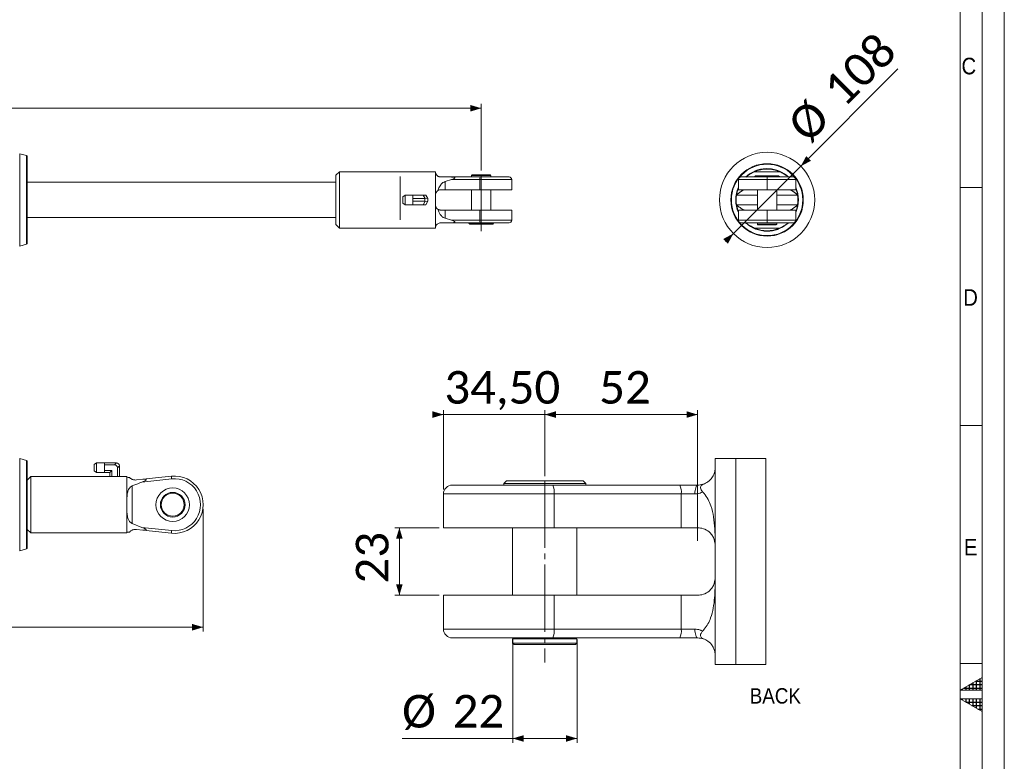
# Model space of a CAD drawing. Header units: millimetres. Extents: x 50 to 4155, y 50 to 2920.
# Tile 7 of 8: x 3038 to 4155, y 1409 to 2251. Entities that reach past the tile are written whole.
import ezdxf

# ---------------------------------------------------------------- set-up
doc = ezdxf.new("R2010")
doc.units = ezdxf.units.MM
doc.header["$LTSCALE"] = 5
doc.linetypes.add('SLD-Centro', pattern=[19.05, 15.24, -1.27, 1.27, -1.27])
doc.linetypes.add('SLD-Solido', pattern=[0])
doc.styles.add('SLDTEXTSTYLE0', font='GOTHIC.TTF', dxfattribs={"width": 0.913})
doc.styles.add('SLDTEXTSTYLE3', font='CALIBRI.TTF')
doc.styles.add('SLDTEXTSTYLE4', font='CALIBRIB.TTF')
doc.dimstyles.new('SLDDIMSTYLE0', dxfattribs={"dimtxt": 37.041667, "dimasz": 12.5, "dimexe": 0, "dimexo": 0.0625, "dimgap": 9.260417, "dimtad": 1, "dimrnd": 1e-09, "dimzin": 12, "dimdsep": 46, "dimtxsty": 'SLDTEXTSTYLE4', "dimsah": 1, "dimcen": 0.09, "dimadec": 0, "dimazin": 3, "dimtfac": 1, "dimtofl": 0, "dimtmove": 0, "dimatfit": 3, "dimfxl": 0, "dimfrac": 2, "dimtolj": 1, "dimtzin": 12, "dimarcsym": 0})
doc.dimstyles.new('SLDDIMSTYLE2', dxfattribs={"dimtxt": 37.041667, "dimasz": 12.5, "dimexe": 0, "dimexo": 0.0625, "dimgap": 9.260417, "dimtad": 1, "dimlfac": 0.3, "dimrnd": 1e-09, "dimzin": 12, "dimdsep": 46, "dimtxsty": 'SLDTEXTSTYLE4', "dimsah": 1, "dimcen": 0.09, "dimadec": 0, "dimazin": 3, "dimtfac": 1, "dimtofl": 0, "dimtmove": 0, "dimatfit": 3, "dimfxl": 0, "dimfrac": 2, "dimtolj": 1, "dimtzin": 12, "dimarcsym": 0})
doc.dimstyles.new('SLDDIMSTYLE3', dxfattribs={"dimtxt": 37.041667, "dimasz": 12.5, "dimexe": 0, "dimexo": 0.0625, "dimgap": 9.260417, "dimtad": 1, "dimlfac": 0.3, "dimrnd": 1e-09, "dimzin": 12, "dimdsep": 46, "dimtxsty": 'SLDTEXTSTYLE4', "dimsah": 1, "dimcen": 0.09, "dimadec": 0, "dimazin": 3, "dimtfac": 1, "dimtmove": 0, "dimatfit": 0, "dimfxl": 0, "dimfrac": 2, "dimtolj": 1, "dimtzin": 12, "dimarcsym": 0})
doc.dimstyles.new('SLDDIMSTYLE4', dxfattribs={"dimtxt": 37.041667, "dimasz": 12.5, "dimexe": 0, "dimexo": 0.0625, "dimgap": 9.260417, "dimtad": 1, "dimdec": 0, "dimlfac": 0.3, "dimrnd": 1e-09, "dimzin": 12, "dimdsep": 46, "dimtxsty": 'SLDTEXTSTYLE4', "dimsah": 1, "dimcen": 0.09, "dimadec": 0, "dimazin": 3, "dimtfac": 1, "dimtofl": 0, "dimtmove": 0, "dimatfit": 3, "dimfxl": 0, "dimfrac": 2, "dimtolj": 1, "dimtzin": 12, "dimarcsym": 0})
doc.dimstyles.new('SLDDIMSTYLE5', dxfattribs={"dimtxt": 37.041667, "dimasz": 12.5, "dimexe": 0, "dimexo": 0.0625, "dimgap": 9.260417, "dimtad": 1, "dimrnd": 1e-09, "dimzin": 12, "dimdsep": 46, "dimtxsty": 'SLDTEXTSTYLE4', "dimsah": 1, "dimcen": 0, "dimadec": 0, "dimazin": 3, "dimtfac": 1, "dimtmove": 0, "dimatfit": 3, "dimfxl": 0, "dimfrac": 2, "dimtolj": 1, "dimtzin": 12, "dimarcsym": 0})

# ---------------------------------------------------------------- blocks, each defined once
blk = doc.blocks.new('_D')
at = {"color": 7, "linetype": 'SLD-Solido', "lineweight": 0}
for p, q in [((211.7, 2078.5), (211.7, 2155)), ((3561.7, 2150), (211.7, 2150)), ((3561.7, 2079.3), (3561.7, 2155))]:
    blk.add_line(p, q, dxfattribs=at)
for points in [[(211.7, 2150), (224.2, 2146.3), (224.2, 2153.8)], [(3561.7, 2150), (3549.2, 2153.8), (3549.2, 2146.3)]]:
    blk.add_solid(points, dxfattribs=at)
at = {"color": 7, "linetype": 'SLD-Solido', "lineweight": 0, "insert": (1836.6, 2199.4), "char_height": 37.04, "attachment_point": 1, "style": 'SLDTEXTSTYLE3'}
blk.add_mtext('3350', dxfattribs=at)
blk = doc.blocks.new('_D_1')
at = {"color": 7, "linetype": 'SLD-Solido', "lineweight": 0}
for p, q in [((177.2, 1695.3), (177.2, 1556.3)), ((3246.2, 1695.3), (3246.2, 1556.3)), ((177.2, 1561.3), (3246.2, 1561.3))]:
    blk.add_line(p, q, dxfattribs=at)
for points in [[(177.2, 1561.3), (189.7, 1557.5), (189.7, 1565)], [(3246.2, 1561.3), (3233.7, 1565), (3233.7, 1557.5)]]:
    blk.add_solid(points, dxfattribs=at)
at = {"color": 7, "linetype": 'SLD-Solido', "lineweight": 0, "insert": (1661.6, 1610.6), "char_height": 37.04, "attachment_point": 1, "rotation": 0, "style": 'SLDTEXTSTYLE3'}
blk.add_mtext('3069', dxfattribs=at)
blk = doc.blocks.new('_D_3')
at = {"color": 7, "linetype": 'SLD-Solido', "lineweight": 0}
for p, q in [((3633.8, 1732.5), (3633.8, 1807.5)), ((3807.1, 1802.5), (3633.8, 1802.5)), ((3807.1, 1659.2), (3807.1, 1807.5))]:
    blk.add_line(p, q, dxfattribs=at)
for points in [[(3633.8, 1802.5), (3646.3, 1798.8), (3646.3, 1806.3)], [(3807.1, 1802.5), (3794.6, 1806.3), (3794.6, 1798.8)]]:
    blk.add_solid(points, dxfattribs=at)
at = {"color": 7, "linetype": 'SLD-Solido', "lineweight": 0, "insert": (3695.4, 1851.9), "char_height": 37.04, "attachment_point": 1, "style": 'SLDTEXTSTYLE3'}
blk.add_mtext('52', dxfattribs=at)
blk = doc.blocks.new('_D_4')
at = {"color": 7, "linetype": 'SLD-Solido', "lineweight": 0}
for p, q in [((3518.8, 1802.5), (3506.3, 1802.5)), ((3518.8, 1717.5), (3518.8, 1807.5)), ((3518.8, 1802.5), (3633.8, 1802.5)), ((3633.8, 1732.5), (3633.8, 1807.5)), ((3633.8, 1802.5), (3646.3, 1802.5))]:
    blk.add_line(p, q, dxfattribs=at)
for points in [[(3518.8, 1802.5), (3506.3, 1806.3), (3506.3, 1798.8)], [(3633.8, 1802.5), (3646.3, 1798.8), (3646.3, 1806.3)]]:
    blk.add_solid(points, dxfattribs=at)
at = {"color": 7, "linetype": 'SLD-Solido', "lineweight": 0, "insert": (3519.8, 1851.9), "char_height": 37.04, "attachment_point": 1, "style": 'SLDTEXTSTYLE3'}
blk.add_mtext('34,50', dxfattribs=at)
blk = doc.blocks.new('_D_5')
at = {"color": 7, "linetype": 'SLD-Solido', "lineweight": 0}
for p, q in [((3597.3, 1547.5), (3597.3, 1430.1)), ((3670.3, 1547.5), (3670.3, 1430.1)), ((3597.3, 1435.1), (3471.9, 1435.1)), ((3597.3, 1435.1), (3670.3, 1435.1))]:
    blk.add_line(p, q, dxfattribs=at)
for points in [[(3597.3, 1435.1), (3609.8, 1431.3), (3609.8, 1438.8)], [(3670.3, 1435.1), (3657.8, 1438.8), (3657.8, 1431.3)]]:
    blk.add_solid(points, dxfattribs=at)
at = {"color": 7, "linetype": 'SLD-Solido', "lineweight": 0, "char_height": 37.04, "attachment_point": 1, "style": 'SLDTEXTSTYLE3'}
for s, insert in [('%%c', (3471.9, 1484.5)), ('22', (3529.2, 1484.5))]:
    blk.add_mtext(s, dxfattribs=dict(at, insert=insert))
blk = doc.blocks.new('_D_6')
at = {"color": 7, "linetype": 'SLD-Solido', "lineweight": 0}
for p, q in [((3513.8, 1674.2), (3463.8, 1674.2)), ((3468.8, 1597.5), (3468.8, 1674.2)), ((3513.8, 1597.5), (3463.8, 1597.5))]:
    blk.add_line(p, q, dxfattribs=at)
for points in [[(3468.8, 1674.2), (3465, 1661.7), (3472.5, 1661.7)], [(3468.8, 1597.5), (3472.5, 1610), (3465, 1610)]]:
    blk.add_solid(points, dxfattribs=at)
at = {"color": 7, "linetype": 'SLD-Solido', "lineweight": 0, "insert": (3419.4, 1610.8), "char_height": 37.04, "attachment_point": 1, "rotation": 90, "style": 'SLDTEXTSTYLE3'}
blk.add_mtext('23', dxfattribs=at)
blk = doc.blocks.new('_D_14')
at = {"color": 7, "linetype": 'SLD-Solido', "lineweight": 0}
for p, q in [((3924.1, 2084.2), (4034.4, 2194.6)), ((3924.1, 2084.2), (3847.7, 2007.9)), ((3847.7, 2007.9), (3838.9, 1999))]:
    blk.add_line(p, q, dxfattribs=at)
for points in [[(3924.1, 2084.2), (3935.6, 2090.4), (3930.3, 2095.7)], [(3847.7, 2007.9), (3836.2, 2001.7), (3841.5, 1996.4)]]:
    blk.add_solid(points, dxfattribs=at)
at = {"color": 7, "linetype": 'SLD-Solido', "lineweight": 0, "char_height": 37.04, "attachment_point": 1, "rotation": 45, "style": 'SLDTEXTSTYLE3'}
for s, insert in [('108', (3946.9, 2175.9)), ('%%c', (3906.4, 2135.4))]:
    blk.add_mtext(s, dxfattribs=dict(at, insert=insert))

msp = doc.modelspace()

# ---------------------------------------------------------------- hatches: boundary and pattern name
at = {"linetype": 'Continuous'}
h = msp.add_hatch(dxfattribs=at)
h.set_pattern_fill('NET', color=8, scale=1.25, style=0)
h.paths.add_polyline_path([(4130, 1490), (4130, 1504.434), (4105, 1490)], flags=0)
h = msp.add_hatch(dxfattribs=at)
h.set_pattern_fill('NET', color=8, scale=1.25, style=0)
h.paths.add_polyline_path([(4105, 1480), (4130, 1480), (4130, 1465.566)], flags=0)

# ---------------------------------------------------------------- linework, layer by layer
at = {"color": 7, "linetype": 'SLD-Solido', "lineweight": 0}
for p, q in [((4155, 50), (4155, 2920)), ((4130, 75), (4130, 2895)), ((4130, 2060), (4105, 2060)), ((4130, 1790), (4105, 1790)), ((3884.561, 1519.175), (3884.561, 1752.508)), ((4130, 1520), (4105, 1520)), ((4130, 1504.434), (4105, 1490)), ((4130, 1490), (4130, 1504.434)), ((4105, 1490), (4130, 1490)), ((4130, 1465.566), (4105, 1480)), ((4105, 1480), (4130, 1480)), ((4130, 1480), (4130, 1465.566))]:
    msp.add_line(p, q, dxfattribs=at)
at = {"color": 7, "linetype": 'SLD-Solido', "lineweight": 15}
for p, q in [((4105, 100), (4105, 2870)), ((3045.973, 2096.25), (3038.085, 2098.504)), ((3038.085, 2098.504), (3038.085, 1993.582)), ((3045.973, 1995.836), (3045.973, 2096.25)), ((3046.698, 2095.289), (3046.698, 1996.797)), ((3400.698, 2078.043), (3396.698, 2074.043)), ((3509.698, 2078.043), (3400.698, 2078.043)), ((3400.698, 2014.043), (3400.698, 2078.043)), ((3509.698, 2051.543), (3509.698, 2078.043)), ((3900.074, 2078.043), (3871.719, 2078.043)), ((3396.698, 2018.043), (3396.698, 2074.043)), ((3515.698, 2072.043), (3526.639, 2072.043)), ((3527.904, 2069.043), (3520.771, 2066.91)), ((3520.771, 2057.543), (3520.771, 2066.91)), ((3526.639, 2072.043), (3560.534, 2072.043)), ((3560.212, 2069.043), (3527.904, 2069.043)), ((3549.098, 2072.243), (3549.098, 2072.043)), ((3555, 2072.243), (3549.098, 2072.243)), ((3551.248, 2074.343), (3550.748, 2073.843)), ((3550.748, 2073.843), (3550.748, 2072.343)), ((3572.648, 2073.843), (3550.748, 2073.843)), ((3550.748, 2072.343), (3572.648, 2072.343)), ((3551.198, 2072.343), (3551.198, 2072.243)), ((3551.248, 2074.343), (3572.148, 2074.343)), ((3556.238, 2072.243), (3555, 2072.243)), ((3555, 2072.043), (3555, 2072.243)), ((3556.422, 2072.243), (3556.238, 2072.243)), ((3556.238, 2072.043), (3556.238, 2072.243)), ((3556.422, 2072.243), (3557.027, 2072.243)), ((3556.422, 2072.043), (3556.422, 2072.243)), ((3557.027, 2072.243), (3560.698, 2072.243)), ((3557.027, 2072.043), (3557.027, 2072.243)), ((3560.212, 2057.543), (3560.212, 2069.043)), ((3596.198, 2069.043), (3560.212, 2069.043)), ((3560.534, 2072.043), (3593.198, 2072.043)), ((3560.698, 2072.043), (3560.698, 2072.243)), ((3562.698, 2072.043), (3562.698, 2072.243)), ((3566.369, 2072.243), (3562.698, 2072.243)), ((3566.974, 2072.243), (3566.369, 2072.243)), ((3566.369, 2072.043), (3566.369, 2072.243)), ((3566.974, 2072.243), (3567.159, 2072.243)), ((3566.974, 2072.043), (3566.974, 2072.243)), ((3567.159, 2072.243), (3568.397, 2072.243)), ((3567.159, 2072.043), (3567.159, 2072.243)), ((3574.298, 2072.243), (3568.397, 2072.243)), ((3568.397, 2072.043), (3568.397, 2072.243)), ((3572.648, 2073.843), (3572.148, 2074.343)), ((3572.198, 2072.243), (3572.198, 2072.343)), ((3572.648, 2072.343), (3572.648, 2073.843)), ((3574.298, 2072.043), (3574.298, 2072.243)), ((3596.198, 2057.543), (3596.198, 2069.043)), ((3853.394, 2069.043), (3853.394, 2057.543)), ((3885.894, 2069.043), (3853.394, 2069.043)), ((3856.394, 2072.043), (3885.894, 2072.043)), ((3861.271, 2072.043), (3861.817, 2072.398)), ((3872.896, 2073.543), (3871.896, 2072.543)), ((3871.896, 2072.543), (3871.896, 2072.043)), ((3899.896, 2072.543), (3871.896, 2072.543)), ((3872.896, 2073.543), (3898.896, 2073.543)), ((3885.894, 2072.043), (3885.894, 2069.043)), ((3885.894, 2072.043), (3885.898, 2072.043)), ((3885.894, 2057.543), (3885.894, 2069.043)), ((3885.898, 2069.043), (3885.894, 2069.043)), ((3885.898, 2069.043), (3885.898, 2072.043)), ((3885.898, 2072.043), (3915.398, 2072.043)), ((3885.898, 2057.543), (3885.898, 2069.043)), ((3918.398, 2069.043), (3885.898, 2069.043)), ((3899.896, 2072.543), (3898.896, 2073.543)), ((3899.896, 2072.043), (3899.896, 2072.543)), ((3918.398, 2057.543), (3918.398, 2069.043)), ((3396.698, 2066.043), (3046.698, 2066.043)), ((3520.771, 2057.543), (3515.698, 2057.543)), ((3560.212, 2057.543), (3520.771, 2057.543)), ((3550.748, 2057.543), (3550.748, 2034.543)), ((3596.198, 2057.543), (3560.212, 2057.543)), ((3572.648, 2034.543), (3572.648, 2057.543)), ((3853.394, 2057.543), (3885.894, 2057.543)), ((3874.946, 2057.543), (3874.946, 2034.543)), ((3885.898, 2057.543), (3885.894, 2057.543)), ((3885.898, 2057.543), (3918.398, 2057.543)), ((3896.846, 2034.543), (3896.846, 2057.543)), ((3475.279, 2051.599), (3472.698, 2049.654)), ((3472.698, 2042.431), (3472.698, 2049.654)), ((3484.198, 2051.599), (3475.279, 2051.599)), ((3475.279, 2051.599), (3475.279, 2040.487)), ((3484.198, 2051.599), (3484.198, 2051.543)), ((3484.198, 2051.543), (3484.198, 2049.476)), ((3495.698, 2051.543), (3484.198, 2051.543)), ((3484.198, 2049.476), (3484.198, 2048.11)), ((3484.198, 2048.11), (3484.198, 2047.517)), ((3497.532, 2047.517), (3484.198, 2047.517)), ((3484.198, 2047.517), (3484.198, 2046.831)), ((3484.198, 2046.831), (3484.198, 2045.254)), ((3484.198, 2045.254), (3484.198, 2044.569)), ((3497.532, 2044.569), (3484.198, 2044.569)), ((3484.198, 2043.976), (3484.198, 2044.569)), ((3484.198, 2043.976), (3484.198, 2042.61)), ((3497.994, 2047.567), (3495.698, 2051.543)), ((3495.698, 2051.543), (3498.874, 2051.543)), ((3495.698, 2040.543), (3497.994, 2044.518)), ((3497.532, 2044.569), (3497.532, 2047.517)), ((3498.874, 2051.543), (3501.169, 2047.567)), ((3501.169, 2044.518), (3498.874, 2040.543)), ((3501.198, 2047.517), (3501.198, 2044.569)), ((3509.698, 2040.543), (3509.698, 2051.543)), ((3850.959, 2048.143), (3850.959, 2048.143)), ((3851.331, 2051.543), (3851.392, 2051.927)), ((3874.946, 2051.543), (3851.331, 2051.543)), ((3920.461, 2051.543), (3896.846, 2051.543)), ((3920.4, 2051.927), (3920.461, 2051.543)), ((3472.698, 2042.431), (3475.279, 2040.487)), ((3475.279, 2040.487), (3484.198, 2040.487)), ((3484.198, 2040.543), (3484.198, 2042.61)), ((3484.198, 2040.543), (3484.198, 2040.487)), ((3495.698, 2040.543), (3484.198, 2040.543)), ((3498.874, 2040.543), (3495.698, 2040.543)), ((3509.698, 2014.043), (3509.698, 2040.543)), ((3515.698, 2034.543), (3520.771, 2034.543)), ((3520.771, 2025.175), (3520.771, 2034.543)), ((3520.771, 2034.543), (3560.212, 2034.543)), ((3560.212, 2023.043), (3560.212, 2034.543)), ((3560.212, 2034.543), (3596.198, 2034.543)), ((3596.198, 2023.043), (3596.198, 2034.543)), ((3850.959, 2043.943), (3850.959, 2043.943)), ((3851.392, 2040.159), (3851.331, 2040.543)), ((3874.946, 2040.543), (3851.331, 2040.543)), ((3853.394, 2034.543), (3853.394, 2023.043)), ((3885.894, 2034.543), (3853.394, 2034.543)), ((3885.894, 2023.043), (3885.894, 2034.543)), ((3885.898, 2034.543), (3885.894, 2034.543)), ((3885.898, 2023.043), (3885.898, 2034.543)), ((3918.398, 2034.543), (3885.898, 2034.543)), ((3920.461, 2040.543), (3896.846, 2040.543)), ((3918.398, 2023.043), (3918.398, 2034.543)), ((3920.461, 2040.543), (3920.4, 2040.159)), ((3046.698, 2026.043), (3396.698, 2026.043)), ((3520.771, 2025.175), (3527.904, 2023.043)), ((3527.904, 2023.043), (3560.212, 2023.043)), ((3560.212, 2023.043), (3596.198, 2023.043)), ((3853.394, 2023.043), (3885.894, 2023.043)), ((3885.894, 2023.043), (3885.894, 2020.043)), ((3885.894, 2023.043), (3885.898, 2023.043)), ((3885.898, 2020.043), (3885.898, 2023.043)), ((3885.898, 2023.043), (3918.398, 2023.043)), ((3396.698, 2018.043), (3400.698, 2014.043)), ((3400.698, 2014.043), (3509.698, 2014.043)), ((3560.534, 2020.043), (3526.639, 2020.043)), ((3547.698, 2020.043), (3547.698, 2019.543)), ((3547.698, 2019.543), (3548.698, 2018.543)), ((3547.698, 2019.543), (3575.698, 2019.543)), ((3574.698, 2018.543), (3548.698, 2018.543)), ((3593.198, 2020.043), (3560.534, 2020.043)), ((3574.698, 2018.543), (3575.698, 2019.543)), ((3575.698, 2019.543), (3575.698, 2020.043)), ((3885.894, 2020.043), (3856.394, 2020.043)), ((3900.074, 2014.043), (3871.719, 2014.043)), ((3874.946, 2019.743), (3874.946, 2018.243)), ((3896.846, 2019.743), (3874.946, 2019.743)), ((3874.946, 2018.243), (3875.446, 2017.743)), ((3874.946, 2018.243), (3896.846, 2018.243)), ((3875.396, 2020.043), (3875.396, 2019.743)), ((3896.346, 2017.743), (3875.446, 2017.743)), ((3885.898, 2020.043), (3885.894, 2020.043)), ((3915.398, 2020.043), (3885.898, 2020.043)), ((3896.346, 2017.743), (3896.846, 2018.243)), ((3896.396, 2019.743), (3896.396, 2020.043)), ((3896.846, 2018.243), (3896.846, 2019.743)), ((3910.521, 2020.043), (3909.975, 2019.687)), ((3038.085, 1993.582), (3045.973, 1995.836)), ((3045.973, 1750.467), (3038.085, 1752.72)), ((3038.085, 1752.72), (3038.085, 1647.798)), ((3045.973, 1650.052), (3045.973, 1750.467)), ((3046.698, 1749.505), (3046.698, 1651.014)), ((3125.279, 1747.816), (3122.698, 1745.871)), ((3122.698, 1738.648), (3122.698, 1745.871)), ((3134.198, 1747.816), (3125.279, 1747.816)), ((3125.279, 1747.816), (3125.279, 1736.703)), ((3134.198, 1747.816), (3134.198, 1747.759)), ((3134.198, 1747.417), (3134.198, 1747.759)), ((3147.532, 1747.759), (3134.198, 1747.759)), ((3134.198, 1747.417), (3134.198, 1746.628)), ((3134.198, 1745.435), (3134.198, 1746.628)), ((3145.698, 1745.435), (3134.198, 1745.435)), ((3134.198, 1745.435), (3134.198, 1743.048)), ((3134.198, 1743.048), (3134.198, 1741.471)), ((3145.698, 1745.435), (3147.994, 1747.73)), ((3151.169, 1744.555), (3148.874, 1742.259)), ((3151.198, 1744.093), (3151.198, 1732.259)), ((3850.432, 1752.508), (3827.099, 1752.508)), ((3827.099, 1752.508), (3827.099, 1742.508)), ((3827.099, 1742.508), (3827.099, 1654.175)), ((3884.561, 1752.508), (3850.432, 1752.508)), ((3850.432, 1752.508), (3850.432, 1519.175)), ((3050.698, 1732.259), (3046.698, 1728.259)), ((3140.198, 1732.259), (3050.698, 1732.259)), ((3050.698, 1668.259), (3050.698, 1732.259)), ((3122.698, 1738.648), (3125.279, 1736.703)), ((3125.279, 1736.703), (3134.198, 1736.703)), ((3134.198, 1741.471), (3134.198, 1739.084)), ((3142.523, 1739.084), (3134.198, 1739.084)), ((3134.198, 1737.891), (3134.198, 1739.084)), ((3134.198, 1737.891), (3134.198, 1737.102)), ((3134.198, 1736.759), (3134.198, 1737.102)), ((3134.198, 1736.759), (3134.198, 1736.703)), ((3140.198, 1736.759), (3134.198, 1736.759)), ((3140.198, 1736.759), (3142.523, 1739.084)), ((3140.198, 1736.759), (3140.198, 1732.259)), ((3142.523, 1732.259), (3140.198, 1732.259)), ((3142.523, 1739.084), (3142.523, 1732.259)), ((3142.523, 1732.259), (3148.874, 1732.259)), ((3148.874, 1742.259), (3148.874, 1732.259)), ((3151.198, 1732.259), (3148.874, 1732.259)), ((3159.698, 1732.259), (3151.198, 1732.259)), ((3159.698, 1731.783), (3159.698, 1732.259)), ((3159.698, 1700.259), (3159.698, 1731.783)), ((3177.904, 1729.087), (3210.212, 1732.572)), ((3165.698, 1721.554), (3165.698, 1678.964)), ((3170.771, 1728.317), (3177.904, 1729.087)), ((3210.534, 1729.589), (3176.639, 1725.933)), ((3528.766, 1722.508), (3642.728, 1722.508)), ((3590.432, 1727.508), (3587.099, 1724.175)), ((3587.099, 1724.175), (3587.099, 1722.508)), ((3680.432, 1724.175), (3587.099, 1724.175)), ((3590.432, 1727.508), (3677.099, 1727.508)), ((3642.728, 1722.508), (3786.879, 1722.508)), ((3680.432, 1724.175), (3677.099, 1727.508)), ((3680.432, 1722.508), (3680.432, 1724.175)), ((3786.879, 1722.508), (3807.099, 1722.508)), ((3644.317, 1712.508), (3518.766, 1712.508)), ((3518.766, 1674.175), (3518.766, 1712.508)), ((3644.317, 1712.508), (3644.317, 1674.175)), ((3788.468, 1712.508), (3644.317, 1712.508)), ((3788.468, 1712.508), (3788.468, 1674.175)), ((3804.022, 1712.508), (3788.468, 1712.508)), ((3159.698, 1668.736), (3159.698, 1700.259)), ((3165.698, 1678.964), (3176.639, 1674.586)), ((3046.698, 1672.259), (3050.698, 1668.259)), ((3050.698, 1668.259), (3159.698, 1668.259)), ((3159.698, 1668.259), (3159.698, 1668.736)), ((3177.904, 1671.432), (3170.771, 1672.202)), ((3176.639, 1674.586), (3210.534, 1670.93)), ((3210.212, 1667.947), (3177.904, 1671.432)), ((3518.766, 1674.175), (3644.317, 1674.175)), ((3597.265, 1674.175), (3597.265, 1597.508)), ((3644.317, 1674.175), (3788.468, 1674.175)), ((3670.266, 1597.508), (3670.266, 1674.175)), ((3788.468, 1674.175), (3807.099, 1674.175)), ((3827.058, 1655.455), (3827.099, 1654.175)), ((3827.099, 1654.175), (3827.099, 1617.508)), ((3038.085, 1647.798), (3045.973, 1650.052)), ((3827.099, 1617.508), (3827.058, 1616.228)), ((3827.099, 1617.508), (3827.099, 1529.175)), ((3518.766, 1559.175), (3518.766, 1597.508)), ((3644.317, 1597.508), (3518.766, 1597.508)), ((3644.317, 1597.508), (3644.317, 1559.175)), ((3788.468, 1597.508), (3644.317, 1597.508)), ((3807.099, 1597.508), (3788.468, 1597.508)), ((3788.468, 1597.508), (3788.468, 1559.175)), ((3518.766, 1559.175), (3644.317, 1559.175)), ((3644.317, 1559.175), (3788.468, 1559.175)), ((3788.468, 1559.175), (3804.022, 1559.175)), ((3642.728, 1549.175), (3528.766, 1549.175)), ((3597.265, 1548.175), (3597.265, 1543.175)), ((3670.266, 1548.175), (3597.265, 1548.175)), ((3597.265, 1543.175), (3598.932, 1541.508)), ((3597.265, 1543.175), (3670.266, 1543.175)), ((3598.766, 1549.175), (3598.766, 1548.175)), ((3668.6, 1541.508), (3598.932, 1541.508)), ((3786.879, 1549.175), (3642.728, 1549.175)), ((3668.6, 1541.508), (3670.266, 1543.175)), ((3668.765, 1548.175), (3668.765, 1549.175)), ((3670.266, 1543.175), (3670.266, 1548.175)), ((3807.099, 1549.175), (3786.879, 1549.175)), ((3827.099, 1529.175), (3827.099, 1519.175)), ((3827.099, 1519.175), (3850.432, 1519.175)), ((3850.432, 1519.175), (3884.561, 1519.175))]:
    msp.add_line(p, q, dxfattribs=at)
at = {"color": 7, "linetype": 'SLD-Centro', "lineweight": 15}
for p, q in [((3469.698, 2023.543), (3469.698, 2072.664)), ((3561.698, 2074.343), (3561.698, 2010.501)), ((3633.766, 1727.508), (3633.766, 1521.154))]:
    msp.add_line(p, q, dxfattribs=at)
at = {"color": 7, "linetype": 'SLD-Solido', "lineweight": 15, "flags": 128}
for points in [[(3501.169, 2047.567), (3501.185, 2047.539), (3501.195, 2047.522), (3501.198, 2047.517)], [(3501.198, 2044.569), (3501.195, 2044.563), (3501.185, 2044.547), (3501.169, 2044.518)], [(3210.534, 1729.589), (3210.471, 1730.171), (3210.411, 1730.731), (3210.355, 1731.246), (3210.307, 1731.698), (3210.267, 1732.069), (3210.237, 1732.345), (3210.219, 1732.515), (3210.212, 1732.572)], [(3804.022, 1712.508), (3804.081, 1714.459), (3804.256, 1716.335), (3804.54, 1718.064), (3804.923, 1719.579), (3805.39, 1720.823), (3805.922, 1721.747), (3806.498, 1722.316), (3807.099, 1722.508)], [(3210.534, 1670.93), (3210.471, 1670.348), (3210.411, 1669.788), (3210.355, 1669.272), (3210.307, 1668.82), (3210.267, 1668.45), (3210.237, 1668.174), (3210.219, 1668.004), (3210.212, 1667.947)], [(3807.099, 1549.175), (3806.498, 1549.367), (3805.922, 1549.936), (3805.39, 1550.86), (3804.923, 1552.104), (3804.54, 1553.619), (3804.256, 1555.348), (3804.081, 1557.224), (3804.022, 1559.175)]]:
    msp.add_lwpolyline(points, dxfattribs=at)
at = {"color": 7, "linetype": 'SLD-Solido', "lineweight": 15}
for centre, radius in [((3885.896, 2046.043), 54), ((3885.896, 2046.043), 41.094), ((3885.896, 2046.043), 40.5), ((3211.698, 1700.259), 19), ((3211.698, 1700.259), 14), ((3211.698, 1700.259), 13)]:
    msp.add_circle(centre, radius, dxfattribs=at)
for centre, radius, start, end in [((3045.698, 2095.289), 1, 0, 74.054604), ((3885.896, 2046.043), 35.5, 50.892084, 132.933434), ((3885.896, 2046.043), 35, 66.104492, 113.895508), ((3567.448, 2069.784), 7.273, 161.90694, 185.850072), ((3593.198, 2069.043), 3, 0, 90), ((3856.394, 2069.043), 3, 90, 180), ((3915.398, 2069.043), 3, 0, 90), ((3885.896, 2046.043), 35.5, 156.283152, 203.716848), ((3885.896, 2046.043), 35.5, 336.283152, 23.716848), ((3885.896, 2046.043), 35, 170.958904, 189.041096), ((3885.896, 2046.043), 35, 350.958904, 9.041096), ((3567.448, 2022.302), 7.273, 174.149928, 198.09306), ((3593.198, 2023.043), 3, 270, 0), ((3856.394, 2023.043), 3, 180, 270), ((3915.398, 2023.043), 3, 270, 0), ((3885.896, 2046.043), 35.5, 227.0875, 270), ((3885.896, 2046.043), 35, 246.104492, 293.895508), ((3885.896, 2046.043), 35.5, 270, 309.748331), ((3045.698, 1996.797), 1, 285.945396, 0), ((3045.698, 1749.505), 1, 0, 74.054604), ((3147.532, 1744.093), 3.667, 82.761244, 90), ((3147.532, 1744.093), 3.667, 7.238756, 82.761244), ((3147.532, 1744.093), 3.667, 0, 7.238756), ((3213.698, 1700.259), 32.5, 263.842925, 96.157075), ((3213.698, 1700.259), 29.5, 263.842925, 96.157075), ((3528.765, 1712.509), 9.999, 89.996132, 180.003477), ((3627.387, 1714.943), 17.104, 351.815444, 26.249504), ((3771.531, 1714.943), 17.111, 351.818937, 26.239348), ((3045.698, 1651.014), 1, 285.945396, 0), ((3528.765, 1559.174), 9.999, 179.996523, 270.003868), ((3627.387, 1556.74), 17.104, 333.750496, 8.184556), ((3771.531, 1556.74), 17.111, 333.760652, 8.181063)]:
    msp.add_arc(centre, radius, start, end, dxfattribs=at)
for centre, major_axis, ratio, start_param, end_param in [((3497.532, 2053.867), (0, 6.351), 0.57735027, 3.14159265, 3.26793278), ((3497.532, 2038.218), (0, 6.351), 0.57735027, 6.15684518, 6.28318531), ((3497.532, 2046.534), (3.659, 0.981), 0.23606798, 0.06317006, 1.38128614), ((3497.532, 2045.552), (3.659, -0.981), 0.23606798, 4.90189917, 6.22001524), ((3144.64, 1741.201), (-3.347, -3.347), 0.77459667, 2.48253462, 3.80065069)]:
    msp.add_ellipse(centre, major_axis=major_axis, ratio=ratio, start_param=start_param, end_param=end_param, dxfattribs=at)
for points, knots in [([(3509.698, 2078.043), (3509.698, 2078.009), (3509.697, 2077.919), (3509.727, 2077.178), (3509.989, 2076.114), (3510.442, 2075.052), (3511.195, 2073.984), (3512.262, 2073.08), (3513.365, 2072.461), (3514.566, 2072.09), (3515.437, 2072.054), (3515.698, 2072.043)], [0, 0, 0, 0, 0.13617449, 0.35887496, 0.47363719, 0.58832013, 0.73388305, 0.80651511, 0.88101718, 0.96430263, 1, 1, 1, 1]), ([(3861.817, 2072.398), (3861.946, 2072.472), (3862.206, 2072.619), (3862.81, 2072.99), (3863.672, 2073.543), (3865.046, 2074.428), (3866.799, 2075.513), (3868.655, 2076.555), (3870.308, 2077.4), (3871.248, 2077.828), (3871.719, 2078.043)], [0, 0, 0, 0, 0.056981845, 0.114599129, 0.235350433, 0.359438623, 0.553188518, 0.751991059, 0.875730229, 1, 1, 1, 1]), ([(3900.074, 2078.043), (3900.981, 2077.618), (3902.815, 2076.76), (3904.955, 2075.53), (3906.546, 2074.552), (3907.631, 2073.859), (3908.647, 2073.204), (3909.431, 2072.708), (3909.834, 2072.479), (3909.975, 2072.398)], [0, 0, 0, 0, 0.24062081, 0.48585315, 0.59774395, 0.71091067, 0.82294961, 0.93785641, 1, 1, 1, 1]), ([(3520.771, 2066.91), (3519.87, 2066.537), (3518.414, 2065.933), (3516.783, 2064.549), (3515.413, 2063.043), (3514.168, 2061.08), (3513.188, 2058.848), (3512.751, 2057.329), (3512.557, 2056.655)], [0, 0, 0, 0, 0.20533973, 0.33169551, 0.45827857, 0.65168028, 0.84547221, 1, 1, 1, 1]), ([(3527.904, 2069.043), (3528.38, 2069.19), (3529.339, 2069.486), (3530.506, 2069.96), (3531.233, 2070.398), (3531.526, 2070.68), (3531.643, 2070.867), (3531.668, 2071.042), (3531.615, 2071.209), (3531.418, 2071.417), (3530.634, 2071.779), (3528.978, 2071.998), (3527.467, 2072.027), (3526.639, 2072.043)], [0, 0, 0, 0, 0.14264585, 0.28708471, 0.35771909, 0.38308952, 0.40869592, 0.4276668, 0.44659995, 0.47659087, 0.53546024, 0.74537671, 1, 1, 1, 1]), ([(3861.817, 2072.398), (3861.866, 2072.38), (3862.042, 2072.316), (3862.332, 2072.219), (3862.675, 2072.123), (3862.994, 2072.056), (3863.175, 2072.047), (3863.265, 2072.043)], [0, 0, 0, 0, 0.086608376, 0.310427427, 0.535646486, 0.766593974, 1, 1, 1, 1]), ([(3908.527, 2072.043), (3908.692, 2072.057), (3909.029, 2072.086), (3909.508, 2072.233), (3909.833, 2072.346), (3909.926, 2072.38), (3909.975, 2072.398)], [0, 0, 0, 0, 0.41076433, 0.83535009, 0.91332827, 1, 1, 1, 1]), ([(3909.975, 2072.398), (3910.13, 2072.316), (3910.295, 2072.227), (3910.508, 2072.054), (3910.521, 2072.043)], [0, 0, 0, 0, 0.937731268, 1, 1, 1, 1]), ([(3512.557, 2056.655), (3512.406, 2056.556), (3511.729, 2056.114), (3510.712, 2055.046), (3509.854, 2053.356), (3509.749, 2052.133), (3509.698, 2051.543)], [0, 0, 0, 0, 0.08807996, 0.39577505, 0.708348, 1, 1, 1, 1]), ([(3515.698, 2057.543), (3515.356, 2057.525), (3514.661, 2057.488), (3513.575, 2057.199), (3512.933, 2056.856), (3512.557, 2056.655)], [0, 0, 0, 0, 0.2866634, 0.58286274, 1, 1, 1, 1]), ([(3851.392, 2051.927), (3851.491, 2052.471), (3851.691, 2053.56), (3852.084, 2055.178), (3852.547, 2056.783), (3852.992, 2058.116), (3853.292, 2058.906), (3853.394, 2059.176)], [0, 0, 0, 0, 0.21997466, 0.44043092, 0.6623735, 0.88484741, 1, 1, 1, 1]), ([(3851.392, 2051.927), (3851.611, 2052.096), (3852.05, 2052.436), (3852.708, 2052.943), (3853.366, 2053.447), (3854.062, 2053.975), (3854.754, 2054.493), (3855.416, 2054.978), (3855.996, 2055.395), (3856.533, 2055.77), (3857.046, 2056.118), (3857.71, 2056.548), (3858.343, 2056.925), (3859.005, 2057.259), (3859.562, 2057.488), (3859.894, 2057.525), (3860.061, 2057.543)], [0, 0, 0, 0, 0.06581596, 0.13181573, 0.1983948, 0.26518133, 0.34454038, 0.41224302, 0.47289983, 0.53010712, 0.587541, 0.64439288, 0.75896295, 0.81740097, 0.90801441, 1, 1, 1, 1]), ([(3911.731, 2057.543), (3911.895, 2057.525), (3912.227, 2057.489), (3912.78, 2057.262), (3913.296, 2057.002), (3913.753, 2056.743), (3914.237, 2056.447), (3914.804, 2056.08), (3915.458, 2055.634), (3916.204, 2055.104), (3916.977, 2054.538), (3917.718, 2053.984), (3918.418, 2053.453), (3919.072, 2052.952), (3919.734, 2052.443), (3920.178, 2052.099), (3920.4, 2051.927)], [0, 0, 0, 0, 0.090553, 0.18258877, 0.23924127, 0.29636448, 0.35406097, 0.41252767, 0.49168881, 0.57146345, 0.65291209, 0.7348355, 0.80062266, 0.86661934, 0.93321347, 1, 1, 1, 1]), ([(3918.398, 2059.176), (3918.519, 2058.854), (3918.77, 2058.19), (3919.141, 2057.092), (3919.511, 2055.883), (3919.857, 2054.58), (3920.16, 2053.261), (3920.32, 2052.372), (3920.4, 2051.927)], [0, 0, 0, 0, 0.13737129, 0.28340083, 0.4618847, 0.64063903, 0.82018888, 1, 1, 1, 1]), ([(3509.698, 2040.543), (3509.764, 2039.871), (3509.895, 2038.526), (3510.924, 2036.733), (3511.957, 2035.802), (3512.538, 2035.443), (3512.557, 2035.431)], [0, 0, 0, 0, 0.33218009, 0.66468589, 0.98909384, 1, 1, 1, 1]), ([(3512.557, 2035.431), (3512.946, 2034.171), (3513.693, 2031.753), (3515.347, 2029.068), (3517.043, 2027.285), (3518.674, 2026.007), (3520.02, 2025.473), (3520.771, 2025.175)], [0, 0, 0, 0, 0.29096636, 0.55851355, 0.69407239, 0.82930498, 1, 1, 1, 1]), ([(3512.557, 2035.431), (3512.931, 2035.231), (3513.564, 2034.892), (3514.647, 2034.6), (3515.344, 2034.562), (3515.698, 2034.543)], [0, 0, 0, 0, 0.41491212, 0.70304806, 1, 1, 1, 1]), ([(3860.061, 2034.543), (3859.982, 2034.547), (3859.743, 2034.561), (3859.354, 2034.683), (3858.765, 2034.938), (3858.197, 2035.246), (3857.555, 2035.638), (3856.988, 2036.006), (3856.334, 2036.452), (3855.588, 2036.982), (3854.815, 2037.547), (3854.074, 2038.102), (3853.374, 2038.633), (3852.72, 2039.134), (3852.059, 2039.643), (3851.614, 2039.987), (3851.392, 2040.159)], [0, 0, 0, 0, 0.04512659, 0.1364579, 0.1826814, 0.29635101, 0.35404861, 0.41251643, 0.49167908, 0.57145525, 0.65290545, 0.73483042, 0.80061884, 0.86661678, 0.93321219, 1, 1, 1, 1]), ([(3853.394, 2032.909), (3853.273, 2033.231), (3853.022, 2033.895), (3852.651, 2034.993), (3852.281, 2036.202), (3851.935, 2037.506), (3851.632, 2038.825), (3851.472, 2039.714), (3851.392, 2040.159)], [0, 0, 0, 0, 0.13737129, 0.28340083, 0.4618847, 0.64063903, 0.82018888, 1, 1, 1, 1]), ([(3920.4, 2040.159), (3920.181, 2039.989), (3919.742, 2039.65), (3919.084, 2039.143), (3918.426, 2038.639), (3917.73, 2038.111), (3917.038, 2037.593), (3916.376, 2037.108), (3915.617, 2036.562), (3914.739, 2035.956), (3913.92, 2035.437), (3913.306, 2035.089), (3912.9, 2034.883), (3912.443, 2034.685), (3912.053, 2034.562), (3911.812, 2034.548), (3911.731, 2034.543)], [0, 0, 0, 0, 0.065812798, 0.131809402, 0.198385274, 0.265168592, 0.344523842, 0.412223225, 0.472877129, 0.587454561, 0.70137056, 0.758884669, 0.817319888, 0.862522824, 0.953751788, 1, 1, 1, 1]), ([(3920.4, 2040.159), (3920.301, 2039.615), (3920.102, 2038.526), (3919.708, 2036.907), (3919.245, 2035.302), (3918.8, 2033.97), (3918.5, 2033.179), (3918.398, 2032.91)], [0, 0, 0, 0, 0.21997327, 0.44042813, 0.6623693, 0.8848418, 1, 1, 1, 1]), ([(3526.639, 2020.043), (3527.571, 2020.058), (3528.969, 2020.082), (3530.449, 2020.309), (3531.139, 2020.532), (3531.456, 2020.699), (3531.628, 2020.901), (3531.674, 2021.074), (3531.621, 2021.267), (3531.448, 2021.5), (3530.889, 2021.937), (3529.666, 2022.49), (3528.558, 2022.838), (3527.904, 2023.043)], [0, 0, 0, 0, 0.28549187, 0.42838017, 0.47594796, 0.53004743, 0.55360703, 0.57740671, 0.59819768, 0.62334274, 0.66724749, 0.80368977, 1, 1, 1, 1]), ([(3515.698, 2020.043), (3515.092, 2019.983), (3513.674, 2019.843), (3512.235, 2019.011), (3511.198, 2018.075), (3510.364, 2016.92), (3509.863, 2015.65), (3509.682, 2014.358), (3509.692, 2014.16), (3509.698, 2014.043)], [0, 0, 0, 0, 0.08495865, 0.19860647, 0.29187458, 0.38752078, 0.5626851, 0.74209742, 1, 1, 1, 1]), ([(3526.639, 2020.043), (3523.573, 2020.043), (3519.91, 2020.043), (3516.288, 2020.043), (3515.698, 2020.043)], [0, 0, 0, 0, 0.83703969, 1, 1, 1, 1]), ([(3861.817, 2019.687), (3861.662, 2019.77), (3861.497, 2019.859), (3861.285, 2020.032), (3861.271, 2020.043)], [0, 0, 0, 0, 0.937731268, 1, 1, 1, 1]), ([(3863.265, 2020.043), (3863.186, 2020.039), (3863.028, 2020.032), (3862.746, 2019.979), (3862.435, 2019.898), (3862.168, 2019.812), (3861.959, 2019.74), (3861.866, 2019.705), (3861.817, 2019.687)], [0, 0, 0, 0, 0.20450368, 0.41089753, 0.62252969, 0.83548321, 0.91339835, 1, 1, 1, 1]), ([(3871.719, 2014.043), (3870.811, 2014.468), (3868.977, 2015.326), (3866.837, 2016.556), (3865.247, 2017.534), (3864.161, 2018.227), (3863.145, 2018.882), (3862.361, 2019.378), (3861.958, 2019.607), (3861.817, 2019.687)], [0, 0, 0, 0, 0.24062081, 0.48585315, 0.59774395, 0.71091067, 0.82294961, 0.93785641, 1, 1, 1, 1]), ([(3909.975, 2019.687), (3909.846, 2019.614), (3909.586, 2019.467), (3908.982, 2019.095), (3908.121, 2018.543), (3906.746, 2017.658), (3904.993, 2016.572), (3903.137, 2015.53), (3901.484, 2014.686), (3900.544, 2014.257), (3900.074, 2014.043)], [0, 0, 0, 0, 0.056981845, 0.114599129, 0.235350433, 0.359438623, 0.553188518, 0.751991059, 0.875730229, 1, 1, 1, 1]), ([(3909.975, 2019.687), (3909.926, 2019.705), (3909.361, 2019.914), (3908.925, 2019.981), (3908.527, 2020.043)], [0, 0, 0, 0, 0.08704689, 1, 1, 1, 1]), ([(3827.099, 1742.508), (3827.005, 1741.023), (3826.8, 1737.798), (3824.928, 1732.937), (3821.42, 1728.073), (3817.35, 1725.076), (3814.547, 1723.958), (3813.882, 1723.694)], [0, 0, 0, 0, 0.182121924, 0.395390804, 0.629344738, 0.912178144, 1, 1, 1, 1]), ([(3159.698, 1731.783), (3159.764, 1731.67), (3159.895, 1731.445), (3160.924, 1731.23), (3161.957, 1731.217), (3162.538, 1731.258), (3162.557, 1731.259)], [0, 0, 0, 0, 0.33217941, 0.66468552, 0.98909591, 1, 1, 1, 1]), ([(3162.557, 1731.259), (3162.946, 1730.889), (3163.693, 1730.179), (3165.347, 1729.182), (3167.043, 1728.588), (3168.674, 1728.235), (3170.02, 1728.288), (3170.771, 1728.317)], [0, 0, 0, 0, 0.290966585, 0.558513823, 0.694072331, 0.829304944, 1, 1, 1, 1]), ([(3165.698, 1721.554), (3165.092, 1721.223), (3163.674, 1720.449), (3162.235, 1718.669), (3161.198, 1716.665), (3160.364, 1714.076), (3159.863, 1710.687), (3159.682, 1705.887), (3159.692, 1702.347), (3159.698, 1700.259)], [0, 0, 0, 0, 0.084958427, 0.198606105, 0.291874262, 0.387520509, 0.56268486, 0.742097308, 1, 1, 1, 1]), ([(3176.639, 1725.933), (3173.573, 1724.744), (3169.91, 1723.325), (3166.288, 1721.802), (3165.698, 1721.554)], [0, 0, 0, 0, 0.83703911, 1, 1, 1, 1]), ([(3176.639, 1725.933), (3177.571, 1726.302), (3178.969, 1726.856), (3180.449, 1727.62), (3181.139, 1728.079), (3181.456, 1728.346), (3181.628, 1728.588), (3181.674, 1728.757), (3181.621, 1728.906), (3181.448, 1729.045), (3180.889, 1729.219), (3179.666, 1729.248), (3178.558, 1729.147), (3177.904, 1729.087)], [0, 0, 0, 0, 0.28549148, 0.42837958, 0.47594955, 0.53004702, 0.55360659, 0.57740648, 0.59819771, 0.62334201, 0.66724669, 0.80369004, 1, 1, 1, 1]), ([(3807.099, 1722.508), (3809.06, 1722.659), (3811.188, 1722.822), (3813.382, 1723.518), (3813.711, 1723.633), (3813.882, 1723.694)], [0, 0, 0, 0, 0.84836607, 0.92084793, 1, 1, 1, 1]), ([(3813.882, 1723.694), (3813.173, 1723.391), (3811.828, 1722.816), (3810.445, 1721.16), (3810.232, 1719.064), (3811.059, 1716.837), (3812.179, 1715.513), (3812.809, 1714.768)], [0, 0, 0, 0, 0.20372878, 0.38623163, 0.5407894, 0.74179522, 1, 1, 1, 1]), ([(3812.809, 1714.768), (3812.295, 1714.51), (3810.031, 1713.374), (3807.004, 1712.59), (3804.534, 1712.522), (3804.022, 1712.508)], [0, 0, 0, 0, 0.18891545, 0.83178036, 1, 1, 1, 1]), ([(3812.809, 1714.768), (3813.384, 1714.136), (3815.75, 1711.536), (3819.158, 1706.333), (3822.979, 1697.459), (3825.508, 1686.202), (3826.835, 1671.607), (3826.977, 1661.282), (3827.058, 1655.455)], [0, 0, 0, 0, 0.04109366, 0.16891594, 0.29635892, 0.50385787, 0.72000548, 1, 1, 1, 1]), ([(3159.698, 1700.259), (3159.699, 1699.158), (3159.7, 1696.226), (3159.713, 1691.535), (3160.195, 1686.96), (3161.197, 1683.785), (3162.266, 1681.864), (3163.372, 1680.49), (3164.566, 1679.502), (3165.437, 1679.088), (3165.698, 1678.964)], [0, 0, 0, 0, 0.13621471, 0.36244359, 0.58819622, 0.73380231, 0.80749022, 0.88098208, 0.96429236, 1, 1, 1, 1]), ([(3162.557, 1669.259), (3162.406, 1669.269), (3161.729, 1669.31), (3160.712, 1669.257), (3159.854, 1669.041), (3159.749, 1668.835), (3159.698, 1668.736)], [0, 0, 0, 0, 0.08808101, 0.39577456, 0.70834767, 1, 1, 1, 1]), ([(3170.771, 1672.202), (3169.87, 1672.225), (3168.414, 1672.262), (3166.783, 1671.85), (3165.413, 1671.338), (3164.168, 1670.635), (3163.188, 1669.877), (3162.751, 1669.449), (3162.557, 1669.259)], [0, 0, 0, 0, 0.205338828, 0.331695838, 0.458278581, 0.651680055, 0.845472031, 1, 1, 1, 1]), ([(3177.904, 1671.432), (3178.386, 1671.383), (3179.347, 1671.284), (3180.509, 1671.28), (3181.233, 1671.389), (3181.526, 1671.527), (3181.643, 1671.647), (3181.668, 1671.791), (3181.615, 1671.957), (3181.418, 1672.214), (3180.634, 1672.829), (3178.978, 1673.654), (3177.467, 1674.256), (3176.639, 1674.586)], [0, 0, 0, 0, 0.14396674, 0.28717343, 0.35779673, 0.38316496, 0.40876819, 0.42773672, 0.44666782, 0.47665366, 0.53551775, 0.74540823, 1, 1, 1, 1]), ([(3807.099, 1674.175), (3809.327, 1673.958), (3814.017, 1673.5), (3819.549, 1670.207), (3823.294, 1666.186), (3826.062, 1661.534), (3826.681, 1657.752), (3827.058, 1655.455)], [0, 0, 0, 0, 0.22179126, 0.46707664, 0.6208092, 0.76969761, 1, 1, 1, 1]), ([(3827.058, 1616.228), (3826.682, 1613.931), (3826.069, 1610.189), (3823.318, 1605.531), (3819.583, 1601.497), (3814.017, 1598.183), (3809.327, 1597.726), (3807.099, 1597.508)], [0, 0, 0, 0, 0.23030319, 0.37524646, 0.53292173, 0.77820797, 1, 1, 1, 1]), ([(3827.058, 1616.228), (3826.958, 1609.065), (3826.803, 1597.947), (3825.066, 1583.105), (3822.561, 1573.118), (3818.978, 1565.078), (3815.72, 1560.124), (3813.429, 1557.599), (3812.809, 1556.915)], [0, 0, 0, 0, 0.34404559, 0.53393937, 0.71720126, 0.83619341, 0.95563698, 1, 1, 1, 1]), ([(3804.022, 1559.175), (3806.106, 1558.975), (3808.589, 1558.736), (3811.427, 1557.611), (3812.295, 1557.174), (3812.809, 1556.915)], [0, 0, 0, 0, 0.680901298, 0.81097024, 1, 1, 1, 1]), ([(3812.809, 1556.915), (3812.126, 1556.103), (3810.979, 1554.738), (3810.22, 1552.461), (3810.475, 1550.563), (3811.748, 1548.92), (3813.08, 1548.34), (3813.882, 1547.99)], [0, 0, 0, 0, 0.28027304, 0.471001, 0.61926371, 0.77055407, 1, 1, 1, 1]), ([(3813.882, 1547.99), (3813.711, 1548.05), (3811.542, 1548.815), (3809.229, 1549.003), (3807.099, 1549.175)], [0, 0, 0, 0, 0.07921892, 1, 1, 1, 1]), ([(3813.882, 1547.99), (3815.07, 1547.482), (3818.431, 1546.046), (3822.441, 1542.454), (3825.274, 1537.896), (3826.807, 1533.614), (3826.999, 1530.69), (3827.099, 1529.175)], [0, 0, 0, 0, 0.15822035, 0.44803454, 0.6415451, 0.81430626, 1, 1, 1, 1])]:
    msp.add_open_spline(points, degree=3, knots=knots, dxfattribs=at)

# ---------------------------------------------------------------- texts
at = {"color": 7, "linetype": 'Continuous', "lineweight": 0, "char_height": 18.81, "attachment_point": 1, "style": 'SLDTEXTSTYLE0'}
for s, insert in [('C', (4106.425, 2207.318)), ('D', (4108.428, 1944.78)), ('E', (4109.163, 1661.469))]:
    msp.add_mtext(s, dxfattribs=dict(at, insert=insert))
at = {"color": 7, "linetype": 'SLD-Solido', "lineweight": 0, "insert": (3895.246, 1492.135), "char_height": 17.5, "attachment_point": 2, "style": 'SLDTEXTSTYLE0'}
msp.add_mtext('BACK', dxfattribs=at)

# ---------------------------------------------------------------- dimensions: what is measured, and where the dimension line sits
at = {"color": 7, "linetype": 'SLD-Solido', "lineweight": 0}
dim = msp.add_diameter_dim_2p(p1=(3924.08, 2084.227), p2=(3847.712, 2007.859), dimstyle='SLDDIMSTYLE5', dxfattribs=at)
dim.commit()
dim.dimension.update_dxf_attribs({"geometry": '_D_14', "text_midpoint": (3989.896, 2150.043), "dimtype": 163})
for base, p1, p2, dimstyle, picture, middle in [((211.698, 2150.043), (3561.698, 2074.343), (211.698, 2073.543), 'SLDDIMSTYLE0', '_D', (1886.698, 2150.043)), ((3633.766, 1802.508), (3518.766, 1712.508), (3633.766, 1727.508), 'SLDDIMSTYLE3', '_D_4', (3576.266, 1802.508)), ((3633.766, 1802.508), (3807.099, 1654.175), (3633.766, 1727.508), 'SLDDIMSTYLE2', '_D_3', (3720.432, 1802.508))]:
    dim = msp.add_linear_dim(base=base, p1=p1, p2=p2, dimstyle=dimstyle, dxfattribs=at)
    dim.commit()
    dim.dimension.update_dxf_attribs({"geometry": picture, "text_midpoint": middle, "dimtype": 160})
for base, p1, p2, angle, dimstyle, picture, middle in [((3246.198, 1561.26), (177.198, 1700.258), (3246.198, 1700.259), 0.000035, 'SLDDIMSTYLE0', '_D_1', (1711.698, 1561.259)), ((3468.766, 1674.175), (3518.766, 1597.508), (3518.766, 1674.175), 90, 'SLDDIMSTYLE2', '_D_6', (3468.766, 1635.842))]:
    dim = msp.add_linear_dim(base=base, p1=p1, p2=p2, angle=angle, dimstyle=dimstyle, dxfattribs=at)
    dim.commit()
    dim.dimension.update_dxf_attribs({"geometry": picture, "text_midpoint": middle, "dimtype": 160})
dim = msp.add_linear_dim(base=(3670.266, 1435.099), p1=(3597.266, 1552.508), p2=(3670.266, 1552.508), text='%%c<>', dimstyle='SLDDIMSTYLE4', dxfattribs=at)
dim.commit()
dim.dimension.update_dxf_attribs({"geometry": '_D_5', "text_midpoint": (3525.555, 1435.099), "dimtype": 160})

doc.saveas('drawing.dxf')
